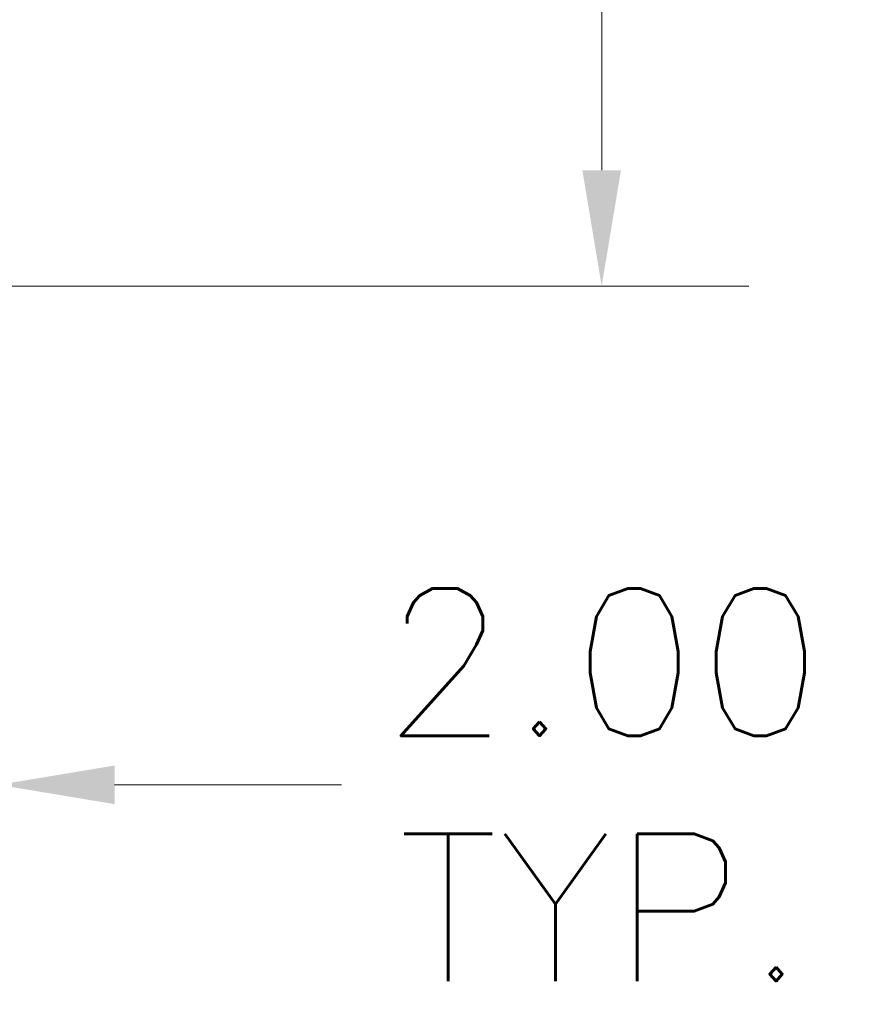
# Model space of a CAD drawing. Header units: inches. Extents: x 6 to 148, y 5 to 95.
# Tile 6 of 10: x 60.25 to 66.62, y 45.6 to 53.13. Entities that reach past the tile are written whole.
import ezdxf

# ---------------------------------------------------------------- set-up
doc = ezdxf.new("R2010")
doc.units = ezdxf.units.IN
doc.header["$LTSCALE"] = 9
doc.header["$MEASUREMENT"] = 0
doc.layers.add('Dimension (ANSI)', color=7, linetype='Continuous', lineweight=5)
doc.styles.add('Note Text (ANSI)', font='RomanS.shx')
doc.dimstyles.new('Default (ANSI)', dxfattribs={"dimscale": 9, "dimtxt": 0.125, "dimasz": 0.098425, "dimexe": 0.125, "dimexo": 0.0625, "dimgap": 0.031496, "dimtad": 0, "dimtih": 1, "dimtoh": 1, "dimrnd": 1e-08, "dimzin": 0, "dimdsep": 46, "dimtxsty": 'Note Text (ANSI)', "dimcen": 0.09, "dimdle": 0.393701, "dimclrd": 256, "dimclre": 256, "dimclrt": 256, "dimadec": 0, "dimazin": 0, "dimtfac": 0.96, "dimtofl": 0, "dimtmove": 0, "dimatfit": 3, "dimfxl": 1, "dimtolj": 1, "dimtzin": 4, "dimlwd": -1, "dimlwe": -1, "dimarcsym": 0})

# ---------------------------------------------------------------- blocks, each defined once
blk = doc.blocks.new('*D12')
at = {"layer": 'Defpoints', "color": 0, "transparency": 16777216}
for p in [(60.0074, 61.0938), (58.6436, 51.0938), (64.7036, 51.0938)]:
    blk.add_point(p, dxfattribs=at)
at = {"layer": 'Dimension (ANSI)', "transparency": 16777216}
for p, q in [((60.5699, 61.0938), (65.8286, 61.0938)), ((64.7036, 60.208), (64.7036, 56.9398)), ((64.7036, 51.9797), (64.7036, 55.2479)), ((59.2061, 51.0938), (65.8286, 51.0938))]:
    blk.add_line(p, q, dxfattribs=at)
for points in [[(64.556, 60.208), (64.8513, 60.208), (64.7036, 61.0938)], [(64.556, 51.9797), (64.8513, 51.9797), (64.7036, 51.0938)]]:
    blk.add_solid(points, dxfattribs=at)
at = {"layer": 'Dimension (ANSI)', "transparency": 16777216, "insert": (64.7036, 56.0938), "char_height": 1.125, "attachment_point": 5, "style": 'Note Text (ANSI)'}
blk.add_mtext('\\A1;10.00', dxfattribs=at)
blk = doc.blocks.new('*D13')
at = {"layer": 'Defpoints', "color": 0, "transparency": 16777216}
for p in [(58.0924, 50.5427), (60.0924, 47.2816), (60.0924, 47.1476)]:
    blk.add_point(p, dxfattribs=at)
at = {"layer": 'Dimension (ANSI)', "transparency": 16777216}
for p, q in [((58.0924, 49.9802), (58.0924, 46.1566)), ((57.2066, 47.2816), (56.3208, 47.2816)), ((60.9783, 47.2816), (62.7133, 47.2816))]:
    blk.add_line(p, q, dxfattribs=at)
for points in [[(57.2066, 47.4292), (57.2066, 47.134), (58.0924, 47.2816)], [(60.9783, 47.4292), (60.9783, 47.134), (60.0924, 47.2816)]]:
    blk.add_solid(points, dxfattribs=at)
at = {"layer": 'Dimension (ANSI)', "transparency": 16777216, "insert": (64.711, 47.2816), "char_height": 1.125, "attachment_point": 5, "style": 'Note Text (ANSI)'}
blk.add_mtext('\\A1;2.00{\\PTYP.}', dxfattribs=at)

msp = doc.modelspace()

# ---------------------------------------------------------------- dimensions: what is measured, and where the dimension line sits
at = {"layer": 'Dimension (ANSI)'}
dim = msp.add_linear_dim(base=(64.7036, 51.0938), p1=(60.0074, 61.0938), p2=(58.6436, 51.0938), angle=90, dimstyle='Default (ANSI)', override={"dimdec": 2, "dimtp": 0, "dimtm": 0, "dimtdec": 2, "dimatfit": 1}, dxfattribs=at)
dim.commit()
dim.dimension.update_dxf_attribs({"geometry": '*D12', "text_midpoint": (64.7036, 56.0938), "dimtype": 160})
dim = msp.add_linear_dim(base=(60.0924, 47.2816), p1=(58.0924, 50.5427), p2=(60.0924, 47.1476), angle=180, text='<>{\\PTYP.}', dimstyle='Default (ANSI)', override={"dimtih": 0, "dimtoh": 0, "dimdec": 2, "dimse2": 1, "dimtp": 0, "dimtm": 0, "dimtdec": 2, "dimatfit": 1}, dxfattribs=at)
dim.commit()
dim.dimension.update_dxf_attribs({"geometry": '*D13', "text_midpoint": (64.711, 47.2816), "dimtype": 160})

doc.saveas('drawing.dxf')
